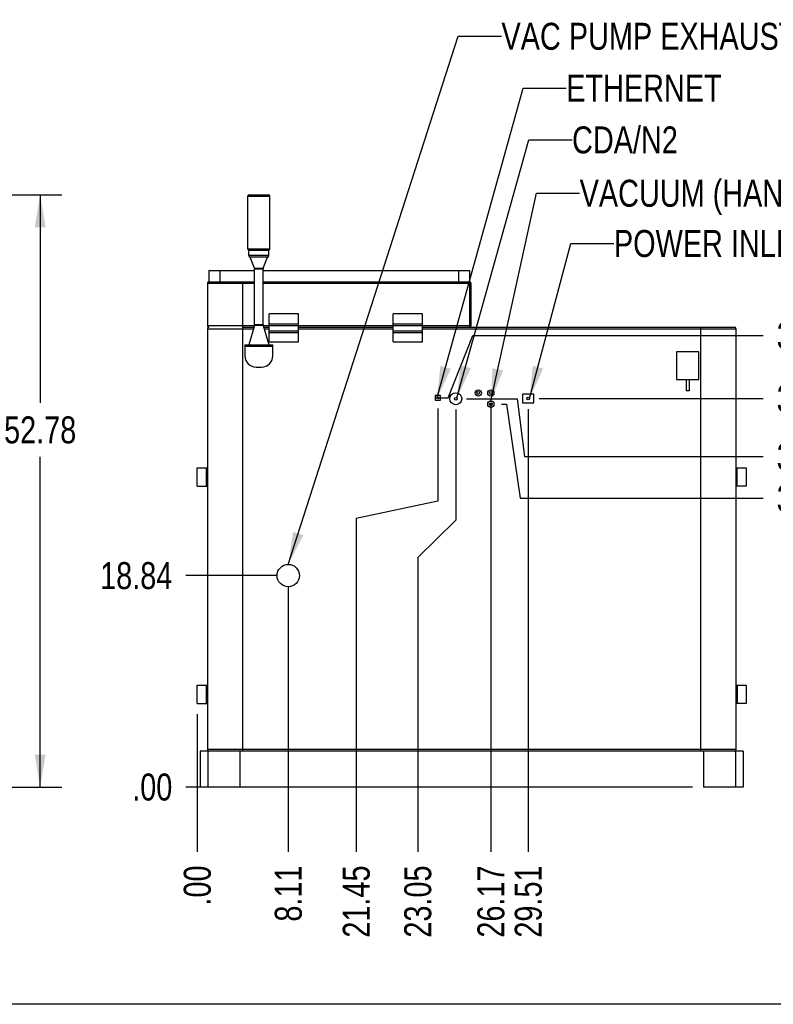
# Model space of a CAD drawing. Header units: inches. Extents: x 0 to 16, y 0 to 10.
# Tile 4 of 34: x 8.8 to 13.2, y 0 to 5.7. Entities that reach past the tile are written whole.
import ezdxf

# ---------------------------------------------------------------- set-up
doc = ezdxf.new("R2010")
doc.units = ezdxf.units.IN
doc.header["$LTSCALE"] = 0.935
doc.header["$MEASUREMENT"] = 0
doc.layers.get('0').update_dxf_attribs({"linetype": 'CONTINUOUS'})
doc.layers.add('02___PRT_ALL_AXES', color=7, linetype='CONTINUOUS')
doc.styles.get("Standard").update_dxf_attribs({"font": 'txt', "width": 0.8})
doc.dimstyles.new('DIMSTYLE_1', dxfattribs={"dimtxt": 0.15625, "dimasz": 0.1875, "dimexe": 0.125, "dimexo": 0.0625, "dimgap": 0.078125, "dimtad": 0, "dimtih": 1, "dimtoh": 1, "dimlfac": 15.384615, "dimzin": 4, "dimdsep": 46, "dimtxsty": 'STANDARD', "dimblk": '_FILLED', "dimblk1": '_FILLED', "dimblk2": '_FILLED', "dimcen": 0.09, "dimazin": 1, "dimtfac": 1, "dimtofl": 0, "dimtmove": 0, "dimatfit": 3, "dimldrblk": '_FILLED', "dimfxl": 1, "dimtolj": 1, "dimtzin": 4, "dimarcsym": 0})
doc.dimstyles.new('DIMSTYLE_2', dxfattribs={"dimtxt": 0.15625, "dimasz": 0.1875, "dimexe": 0.125, "dimexo": 0.0625, "dimgap": 0.039062, "dimtad": 0, "dimtih": 1, "dimtoh": 1, "dimlfac": 15.384615, "dimzin": 4, "dimdsep": 46, "dimtxsty": 'STANDARD', "dimblk": '_FILLED', "dimblk1": '_FILLED', "dimblk2": '_FILLED', "dimcen": 0.09, "dimazin": 1, "dimtfac": 1, "dimtofl": 0, "dimtmove": 0, "dimatfit": 3, "dimldrblk": '_FILLED', "dimfxl": 1, "dimtolj": 1, "dimtzin": 4, "dimarcsym": 0})
doc.dimstyles.get("Standard").update_dxf_attribs({"dimtxt": 0.15625, "dimasz": 0.1875, "dimexe": 0.125, "dimexo": 0.0625, "dimgap": 0.09, "dimtad": 0, "dimtih": 1, "dimtoh": 1, "dimzin": 4, "dimdsep": 46, "dimtxsty": 'STANDARD', "dimblk": '_FILLED', "dimblk1": '_FILLED', "dimblk2": '_FILLED', "dimcen": 0.09, "dimazin": 1, "dimtp": 0.01, "dimtm": 0.01, "dimtfac": 1, "dimtofl": 0, "dimtmove": 0, "dimatfit": 3, "dimldrblk": '_FILLED', "dimfxl": 1, "dimtolj": 1, "dimtzin": 4, "dimarcsym": 0})

# ---------------------------------------------------------------- blocks, each defined once
blk = doc.blocks.new('_FILLED')
at = {"color": 0, "linetype": 'BYBLOCK'}
blk.add_solid([(0, 0), (-1, 0.167), (-1, -0.167)], dxfattribs=at)
blk = doc.blocks.new('*D0')
at = {"color": 2, "linetype": 'CONTINUOUS'}
for p, q in [((8.6145, 4.6893), (9.0933, 4.6893)), ((8.9683, 4.6893), (8.9683, 3.4836)), ((8.9683, 1.2587), (8.9683, 3.1711)), ((8.1397, 1.2587), (9.0933, 1.2587))]:
    blk.add_line(p, q, dxfattribs=at)
at = {"color": 2, "linetype": 'CONTINUOUS', "xscale": 0.1875, "yscale": 0.1875, "zscale": 0.1875}
for p, rotation in [((8.9683, 4.6893), 90), ((8.9683, 1.2587), 270)]:
    blk.add_blockref('_FILLED', p, dxfattribs=dict(at, rotation=rotation))
at = {"color": 2, "linetype": 'CONTINUOUS', "insert": (8.9683, 3.4055), "char_height": 0.15625, "width": 0.625, "attachment_point": 2, "line_spacing_factor": 0.9}
blk.add_mtext('52.78', dxfattribs=at)
blk = doc.blocks.new('*D9')
at = {"color": 2, "linetype": 'CONTINUOUS'}
for p, q in [((11.2726, 3.4508), (11.2726, 2.9147)), ((11.2726, 2.9147), (10.8001, 2.8145)), ((10.8001, 2.8145), (10.8001, 0.8825))]:
    blk.add_line(p, q, dxfattribs=at)
at = {"color": 2, "linetype": 'CONTINUOUS', "insert": (10.7219, 0.8044), "char_height": 0.15625, "width": 0.625, "attachment_point": 3, "rotation": 90, "line_spacing_factor": 0.9}
blk.add_mtext('21.45', dxfattribs=at)
blk = doc.blocks.new('*D10')
at = {"color": 2, "linetype": 'CONTINUOUS'}
blk.add_line((9.8785, 1.6805), (9.8785, 0.8825), dxfattribs=at)
at = {"color": 2, "linetype": 'CONTINUOUS', "insert": (9.8004, 0.8044), "char_height": 0.15625, "width": 0.375, "attachment_point": 3, "rotation": 90, "line_spacing_factor": 0.9}
blk.add_mtext('.00', dxfattribs=at)
blk = doc.blocks.new('*D11')
at = {"color": 2, "linetype": 'CONTINUOUS'}
for p, q in [((11.3767, 3.4454), (11.3767, 2.8044)), ((11.3767, 2.8044), (11.156, 2.5888)), ((11.156, 2.5888), (11.156, 0.8825))]:
    blk.add_line(p, q, dxfattribs=at)
at = {"color": 2, "linetype": 'CONTINUOUS', "insert": (11.0779, 0.8044), "char_height": 0.15625, "width": 0.625, "attachment_point": 3, "rotation": 90, "line_spacing_factor": 0.9}
blk.add_mtext('23.05', dxfattribs=at)
blk = doc.blocks.new('*D12')
at = {"color": 2, "linetype": 'CONTINUOUS'}
blk.add_line((11.5798, 3.4791), (11.5798, 0.8825), dxfattribs=at)
at = {"color": 2, "linetype": 'CONTINUOUS', "insert": (11.5017, 0.8044), "char_height": 0.15625, "width": 0.625, "attachment_point": 3, "rotation": 90, "line_spacing_factor": 0.9}
blk.add_mtext('26.17', dxfattribs=at)
blk = doc.blocks.new('*D13')
at = {"color": 2, "linetype": 'CONTINUOUS'}
blk.add_line((11.7964, 3.4471), (11.7964, 0.8825), dxfattribs=at)
at = {"color": 2, "linetype": 'CONTINUOUS', "insert": (11.7183, 0.8044), "char_height": 0.15625, "width": 0.625, "attachment_point": 3, "rotation": 90, "line_spacing_factor": 0.9}
blk.add_mtext('29.51', dxfattribs=at)
blk = doc.blocks.new('*D14')
at = {"color": 2, "linetype": 'CONTINUOUS'}
for p, q in [((11.6423, 3.4766), (11.6699, 3.4766)), ((11.6699, 3.4766), (11.7502, 2.9314)), ((11.7502, 2.9314), (13.1578, 2.9314))]:
    blk.add_line(p, q, dxfattribs=at)
at = {"color": 2, "linetype": 'CONTINUOUS', "insert": (13.2359, 3.0095), "char_height": 0.15625, "width": 0.625, "attachment_point": 1, "line_spacing_factor": 0.9}
blk.add_mtext('34.12', dxfattribs=at)
blk = doc.blocks.new('*D15')
at = {"color": 2, "linetype": 'CONTINUOUS'}
blk.add_line((12.749, 1.2587), (9.8122, 1.2587), dxfattribs=at)
at = {"color": 2, "linetype": 'CONTINUOUS', "insert": (9.7341, 1.3368), "char_height": 0.15625, "width": 0.375, "attachment_point": 3, "line_spacing_factor": 0.9}
blk.add_mtext('.00', dxfattribs=at)
blk = doc.blocks.new('*D16')
at = {"color": 2, "linetype": 'CONTINUOUS'}
for p, q in [((11.4392, 3.5079), (11.7315, 3.5079)), ((11.7315, 3.5079), (11.7739, 3.1728)), ((11.7739, 3.1728), (13.1578, 3.1728))]:
    blk.add_line(p, q, dxfattribs=at)
at = {"color": 2, "linetype": 'CONTINUOUS', "insert": (13.2359, 3.2509), "char_height": 0.15625, "width": 0.625, "attachment_point": 1, "line_spacing_factor": 0.9}
blk.add_mtext('34.60', dxfattribs=at)
blk = doc.blocks.new('*D17')
at = {"color": 2, "linetype": 'CONTINUOUS'}
for p, q in [((11.3324, 3.5133), (11.4762, 3.8741)), ((11.4762, 3.8741), (13.1578, 3.8741)), ((11.271, 3.5133), (11.3324, 3.5133))]:
    blk.add_line(p, q, dxfattribs=at)
at = {"color": 2, "linetype": 'CONTINUOUS', "insert": (13.2359, 3.9522), "char_height": 0.15625, "width": 0.625, "attachment_point": 1, "line_spacing_factor": 0.9}
blk.add_mtext('34.69', dxfattribs=at)
blk = doc.blocks.new('*D18')
at = {"color": 2, "linetype": 'CONTINUOUS'}
blk.add_line((11.8589, 3.5096), (13.1578, 3.5096), dxfattribs=at)
at = {"color": 2, "linetype": 'CONTINUOUS', "insert": (13.2359, 3.5877), "char_height": 0.15625, "width": 0.625, "attachment_point": 1, "line_spacing_factor": 0.9}
blk.add_mtext('34.63', dxfattribs=at)
blk = doc.blocks.new('*D19')
at = {"color": 2, "linetype": 'CONTINUOUS'}
blk.add_line((10.406, 2.4208), (10.406, 0.8825), dxfattribs=at)
at = {"color": 2, "linetype": 'CONTINUOUS', "insert": (10.3278, 0.8044), "char_height": 0.15625, "width": 0.5, "attachment_point": 3, "rotation": 90, "line_spacing_factor": 0.9}
blk.add_mtext('8.11', dxfattribs=at)
blk = doc.blocks.new('*D20')
at = {"color": 2, "linetype": 'CONTINUOUS'}
blk.add_line((10.406, 2.4208), (10.406, 0.8825), dxfattribs=at)
at = {"color": 2, "linetype": 'CONTINUOUS', "insert": (10.3278, 0.8044), "char_height": 0.15625, "width": 0.5, "attachment_point": 3, "rotation": 90, "line_spacing_factor": 0.9}
blk.add_mtext('8.11', dxfattribs=at)
blk = doc.blocks.new('*D21')
at = {"color": 2, "linetype": 'CONTINUOUS'}
blk.add_line((10.3435, 2.4833), (9.8122, 2.4833), dxfattribs=at)
at = {"color": 2, "linetype": 'CONTINUOUS', "insert": (9.7341, 2.5614), "char_height": 0.15625, "width": 0.625, "attachment_point": 3, "line_spacing_factor": 0.9}
blk.add_mtext('18.84', dxfattribs=at)

msp = doc.modelspace()

# ---------------------------------------------------------------- linework, layer by layer
at = {"color": 7, "linetype": 'CONTINUOUS'}
for p, q in [((10.17149, 4.68088), (10.29944, 4.68088)), ((10.17994, 4.68933), (10.29099, 4.68933)), ((10.29944, 4.3751), (10.17149, 4.3751)), ((10.29299, 4.36689), (10.17794, 4.36689)), ((10.29299, 4.33699), (10.17794, 4.33699)), ((10.2105, 4.26449), (10.18509, 4.32864)), ((10.28584, 4.32864), (10.18509, 4.32864)), ((10.26044, 4.26449), (10.28584, 4.32864)), ((9.9453, 4.25179), (9.9453, 4.18602)), ((9.9453, 4.25179), (10.21109, 4.25179)), ((10.0103, 4.25179), (10.0103, 4.18602)), ((10.2105, 4.26449), (10.21109, 4.26138)), ((10.2105, 4.26449), (10.26044, 4.26449)), ((10.21109, 4.26138), (10.25984, 4.26138)), ((10.26044, 4.26449), (10.25984, 4.26138)), ((10.25984, 4.25179), (11.45655, 4.25179)), ((11.39155, 4.25179), (11.39155, 4.18602)), ((11.45655, 4.25179), (11.45655, 4.18602)), ((9.93718, 4.17757), (9.93718, 3.93057)), ((9.93718, 4.17757), (10.21109, 4.17757)), ((9.94563, 4.18602), (10.21109, 4.18602)), ((10.14193, 1.46672), (10.14193, 4.18602)), ((10.25984, 4.18602), (11.45623, 4.18602)), ((10.25984, 4.17757), (11.46468, 4.17757)), ((11.45623, 4.18602), (11.45623, 3.92227)), ((11.46468, 4.17757), (11.46468, 3.93057)), ((10.29468, 3.83828), (10.29468, 3.99931)), ((10.46531, 3.99931), (10.29468, 3.99931)), ((10.46531, 3.83828), (10.46531, 3.99931)), ((11.01375, 3.83828), (11.01375, 3.99931)), ((11.18437, 3.99931), (11.01375, 3.99931)), ((11.18437, 3.83828), (11.18437, 3.99931)), ((10.46531, 3.93946), (10.29468, 3.93946)), ((11.18437, 3.93909), (11.01375, 3.93909)), ((10.21005, 3.93057), (9.93718, 3.93057)), ((9.93718, 3.91382), (9.93718, 1.47517)), ((9.93718, 3.91382), (10.20515, 3.91382)), ((10.14193, 3.92227), (10.20762, 3.92227)), ((10.21075, 3.933), (10.17794, 3.82067)), ((10.21109, 3.93537), (10.21075, 3.933)), ((10.26018, 3.933), (10.21075, 3.933)), ((10.25984, 3.93537), (10.21109, 3.93537)), ((10.25984, 3.93537), (10.26018, 3.933)), ((10.26018, 3.933), (10.29299, 3.82067)), ((10.29468, 3.93057), (10.26089, 3.93057)), ((10.26332, 3.92227), (10.29468, 3.92227)), ((10.26579, 3.91382), (10.29468, 3.91382)), ((10.29468, 3.89185), (10.46531, 3.89185)), ((11.01375, 3.93057), (10.46531, 3.93057)), ((10.46531, 3.92227), (11.01375, 3.92227)), ((10.46531, 3.91382), (11.01375, 3.91382)), ((11.01375, 3.89185), (11.18437, 3.89185)), ((11.46468, 3.93057), (11.18437, 3.93057)), ((11.18437, 3.92227), (12.99192, 3.92227)), ((11.18437, 3.91382), (13.00037, 3.91382)), ((12.79562, 1.46672), (12.79562, 3.92227)), ((13.00037, 1.47517), (13.00037, 3.91382)), ((10.29468, 3.83828), (10.46531, 3.83828)), ((11.01375, 3.83828), (11.18437, 3.83828)), ((10.15422, 3.82067), (10.15422, 3.75567)), ((10.15422, 3.82067), (10.31672, 3.82067)), ((10.15422, 3.8119), (10.31672, 3.8119)), ((10.21922, 3.82067), (10.21922, 3.8119)), ((10.25172, 3.8119), (10.25172, 3.82067)), ((10.31672, 3.75567), (10.31672, 3.82067)), ((12.78537, 3.77888), (12.65537, 3.77888)), ((12.65537, 3.77888), (12.65537, 3.61963)), ((12.78537, 3.61963), (12.78537, 3.77888)), ((10.21922, 3.69067), (10.25172, 3.69067)), ((12.65537, 3.61963), (12.78537, 3.61963)), ((11.25733, 3.52596), (11.25733, 3.50061)), ((11.28788, 3.52596), (11.25733, 3.52596)), ((11.25733, 3.50061), (11.28788, 3.50061)), ((11.28788, 3.50061), (11.28788, 3.52596)), ((11.76391, 3.53397), (11.76391, 3.48522)), ((11.82891, 3.53397), (11.76391, 3.53397)), ((11.76391, 3.48522), (11.82891, 3.48522)), ((11.82891, 3.48522), (11.82891, 3.53397)), ((9.87851, 3.00158), (9.87851, 3.10721)), ((9.87851, 3.10721), (9.93718, 3.10721)), ((9.92969, 3.10721), (9.92969, 3.00158)), ((13.00037, 3.10721), (13.05905, 3.10721)), ((13.00787, 3.00158), (13.00787, 3.10721)), ((13.05905, 3.10721), (13.05905, 3.00158)), ((9.87851, 3.00158), (9.93718, 3.00158)), ((13.05905, 3.00158), (13.00037, 3.00158)), ((9.87851, 1.74297), (9.87851, 1.8486)), ((9.87851, 1.8486), (9.93718, 1.8486)), ((9.92969, 1.8486), (9.92969, 1.74297)), ((13.00037, 1.8486), (13.05905, 1.8486)), ((13.00787, 1.8486), (13.00787, 1.74297)), ((13.05905, 1.8486), (13.05905, 1.74297)), ((9.87851, 1.74297), (9.93718, 1.74297)), ((13.05905, 1.74297), (13.00037, 1.74297)), ((13.00037, 1.47517), (9.93718, 1.47517)), ((9.93737, 1.47422), (9.93737, 1.46672)), ((12.79562, 1.46672), (10.14193, 1.46672)), ((16, 0), (0, 0))]:
    msp.add_line(p, q, dxfattribs=at)
for centre, radius, start, end in [((10.17994, 4.68088), 0.00845, 90, 180), ((10.29099, 4.68088), 0.00845, 0, 90), ((10.17994, 4.3751), 0.00845, 180, 256.31767), ((10.18639, 4.33699), 0.00845, 180, 261.15012), ((10.28454, 4.33699), 0.00845, 278.84988, 360), ((10.29099, 4.3751), 0.00845, 283.68233, 360), ((9.94563, 4.17757), 0.00845, 90, 180), ((11.45623, 4.17757), 0.00845, 0, 90), ((9.94563, 3.93057), 0.00845, 180, 267.87263), ((9.94563, 3.91382), 0.00845, 90, 180), ((11.45623, 3.93057), 0.00845, 275.02893, 360), ((12.99192, 3.91382), 0.00845, 0, 90), ((10.21922, 3.75567), 0.065, 180, 270), ((10.25172, 3.75567), 0.065, 270, 360), ((9.94563, 1.47517), 0.00845, 180, 270), ((12.99192, 1.47517), 0.00845, 270, 360)]:
    msp.add_arc(centre, radius, start, end, dxfattribs=at)
at = {"layer": '02___PRT_ALL_AXES', "color": 7, "linetype": 'CONTINUOUS'}
for p, q in [((10.17149, 4.3751), (10.17149, 4.68088)), ((10.29944, 4.3751), (10.29944, 4.68088)), ((10.17794, 4.33699), (10.17794, 4.36689)), ((10.29299, 4.33699), (10.29299, 4.36689)), ((10.21109, 3.93537), (10.21109, 4.26138)), ((10.25984, 3.93537), (10.25984, 4.26138)), ((10.46531, 3.93121), (10.29468, 3.93121)), ((10.46531, 3.89973), (10.29468, 3.89973)), ((11.18437, 3.93121), (11.01375, 3.93121)), ((11.18437, 3.89973), (11.01375, 3.89973)), ((12.71224, 3.61963), (12.71224, 3.55463)), ((12.72849, 3.61963), (12.72849, 3.55463)), ((12.72849, 3.55463), (12.71224, 3.55463)), ((9.89493, 1.46672), (9.89493, 1.25872)), ((10.14193, 1.46672), (9.89493, 1.46672)), ((9.93946, 1.46672), (9.93946, 1.25872)), ((10.12601, 1.46672), (10.12601, 1.25872)), ((13.04262, 1.46672), (12.79562, 1.46672)), ((12.81155, 1.46672), (12.81155, 1.25872)), ((12.9981, 1.46672), (12.9981, 1.25872)), ((13.04262, 1.46672), (13.04262, 1.25872)), ((10.12601, 1.25872), (9.89493, 1.25872)), ((13.04262, 1.25872), (12.81155, 1.25872))]:
    msp.add_line(p, q, dxfattribs=at)
for centre, radius in [((11.37671, 3.50789), 0.03453), ((11.50666, 3.54156), 0.0182), ((11.50666, 3.54156), 0.00813), ((11.57979, 3.54156), 0.0182), ((11.57979, 3.54156), 0.00813), ((11.27261, 3.51328), 0.00637), ((11.37671, 3.50789), 0.00813), ((11.57979, 3.47656), 0.0182), ((11.57979, 3.47656), 0.00813), ((11.79641, 3.50959), 0.00813), ((10.40596, 2.48331), 0.065)]:
    msp.add_circle(centre, radius, dxfattribs=at)

# ---------------------------------------------------------------- texts
at = {"color": 2, "linetype": 'CONTINUOUS', "char_height": 0.15625, "attachment_point": 1, "line_spacing_factor": 0.9}
for s, insert, width in [('VAC PUMP EXHAUST (OPTIONAL)', (11.64131, 5.68562), 3.375), ('ETHERNET', (12.01645, 5.38599), 1), ('CDA/N2', (12.05032, 5.08543), 0.75), ('VACUUM (HANDLER)', (12.09429, 4.77638), 2), ('POWER INLET', (12.29284, 4.48544), 1.375)]:
    msp.add_mtext(s, dxfattribs=dict(at, insert=insert, width=width))

# ---------------------------------------------------------------- dimensions: what is measured, and where the dimension line sits
at = {"color": 2, "linetype": 'CONTINUOUS'}
dim = msp.add_linear_dim(base=(8.96829, 1.25872), p1=(8.55199, 4.68933), p2=(8.07718, 1.25872), angle=270, dimstyle='DIMSTYLE_1', dxfattribs=at)
dim.commit()
dim.dimension.update_dxf_attribs({"geometry": '*D0', "text_midpoint": (8.9722, 3.32733), "dimtype": 160})
for feature_location, offset, dtype, origin, picture, middle in [((11.27103, 3.51328), (1.88676, 0.36079), 0, (11.27261, 1.25872), '*D17', (13.54842, 3.87407)), ((11.57979, 3.47906), (0, -2.59651), 1, (9.87851, 3.54156), '*D12', (11.57979, 0.49192)), ((11.85891, 3.50959), (1.29889, 0), 0, (11.79641, 1.25872), '*D18', (13.55233, 3.50959)), ((11.79641, 3.44709), (0, -2.56454), 1, (9.87851, 3.50959), '*D13', (11.79641, 0.4763)), ((11.37671, 3.44539), (-0.22067, -2.56284), 1, (9.87851, 3.50789), '*D11', (11.15604, 0.49583)), ((11.43921, 3.50789), (1.71859, -0.33507), 0, (11.37671, 1.25872), '*D16', (13.54842, 3.17282)), ((11.27261, 3.45078), (-0.47255, -2.56823), 1, (9.87851, 1.74297), '*D9', (10.80006, 0.49583)), ((11.64229, 3.47656), (1.51551, -0.54521), 0, (12.9981, 1.25872), '*D14', (13.54842, 2.93135)), ((10.34346, 2.48331), (-0.53123, 0), 0, (10.40596, 1.25872), '*D21', (9.44113, 2.48331)), ((10.40596, 2.42081), (0, -1.53826), 1, (9.87851, 2.48331), '*D19', (10.40596, 0.53489)), ((10.40596, 2.42081), (0, -1.53826), 1, (9.87851, 2.48331), '*D20', (10.40596, 0.53489)), ((9.8785082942, 1.6804728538), (0, -0.7979229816), 1, (9.8785082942, 1.7429728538), '*D10', (9.8785082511, 0.6286438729)), ((12.7490487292, 1.2587228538), (-2.9368231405, 0), 0, (12.9980987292, 1.2587228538), '*D15', (9.558319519, 1.2587229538))]:
    dim = msp.add_ordinate_dim(feature_location=feature_location, offset=offset, dtype=dtype, origin=origin, dimstyle='DIMSTYLE_2', dxfattribs=at)
    dim.commit()
    dim.dimension.update_dxf_attribs({"geometry": picture, "text_midpoint": middle})

# ---------------------------------------------------------------- leaders
for points in [[(10.40596, 2.54831), (11.39131, 5.60749), (11.64131, 5.60749)], [(11.26746, 3.50954), (11.76645, 5.30787), (12.01645, 5.30787)], [(11.38328, 3.51267), (11.80032, 5.0073), (12.05032, 5.0073)], [(11.57979, 3.49476), (11.84429, 4.69825), (12.09429, 4.69825)], [(11.80454, 3.50959), (12.04284, 4.40731), (12.29284, 4.40731)]]:
    msp.add_leader(points, dimstyle='STANDARD', override={"dimtad": 0}, dxfattribs=at)

doc.saveas('drawing.dxf')
